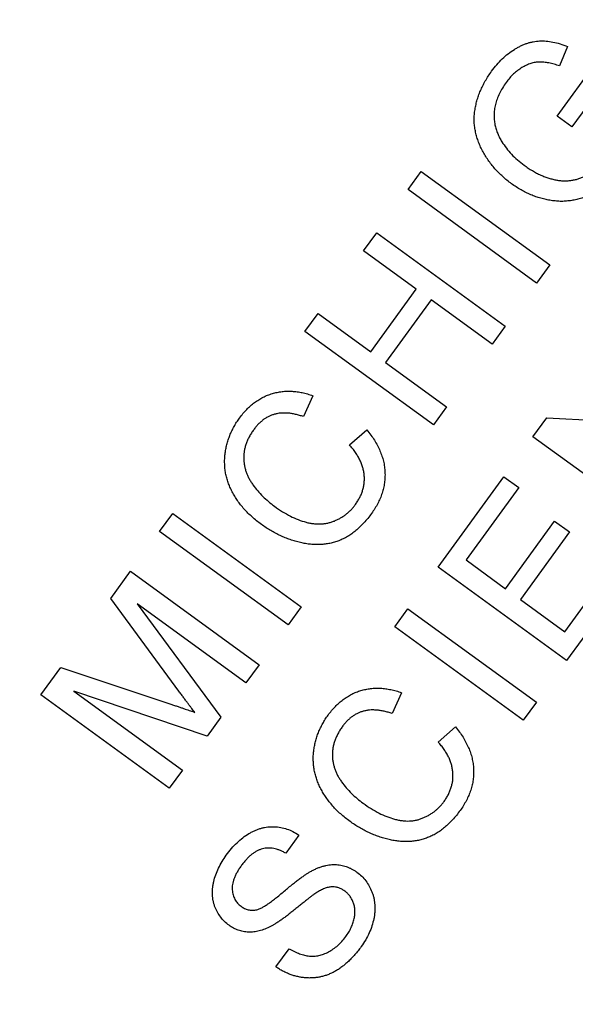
# Model space of a CAD drawing. Header units: inches. Extents: x 0.5 to 16.4, y 0.4 to 10.9.
# Tile 4 of 12: x 3.846 to 4.412, y 5.234 to 6.237. Entities that reach past the tile are written whole.
import ezdxf

# ---------------------------------------------------------------- set-up
doc = ezdxf.new("R2010")
doc.units = ezdxf.units.IN
doc.header["$MEASUREMENT"] = 0
doc.layers.add('OBJECT', color=1, linetype='Continuous')

msp = doc.modelspace()

# ---------------------------------------------------------------- linework, layer by layer
at = {"layer": 'OBJECT', "linetype": 'Continuous', "lineweight": 25}
for p, q in [((4.4042, 6.21), (4.3962, 6.1901)), ((4.3936, 6.139), (4.4326, 6.1926)), ((4.4343, 6.1632), (4.4087, 6.128)), ((4.4087, 6.128), (4.3936, 6.139)), ((4.2418, 6.0642), (4.2552, 6.0826)), ((4.2552, 6.0826), (4.3861, 5.9875)), ((4.3727, 5.969), (4.2418, 6.0642)), ((4.1965, 6.0018), (4.2099, 6.0202)), ((4.2099, 6.0202), (4.3407, 5.9251)), ((4.2501, 5.9627), (4.1965, 6.0018)), ((4.3861, 5.9875), (4.3727, 5.969)), ((4.2038, 5.899), (4.2501, 5.9627)), ((4.2652, 5.9518), (4.2189, 5.888)), ((4.3273, 5.9066), (4.2652, 5.9518)), ((4.1367, 5.9195), (4.1501, 5.938)), ((4.1501, 5.938), (4.2038, 5.899)), ((4.2676, 5.8244), (4.1367, 5.9195)), ((4.3407, 5.9251), (4.3273, 5.9066)), ((4.2189, 5.888), (4.281, 5.8429)), ((4.1448, 5.8542), (4.1353, 5.8329)), ((4.281, 5.8429), (4.2676, 5.8244)), ((4.3689, 5.8123), (4.3831, 5.8318)), ((4.3831, 5.8318), (4.5263, 5.8235)), ((4.1821, 5.804), (4.1998, 5.8193)), ((4.4998, 5.7172), (4.3689, 5.8123)), ((4.2723, 5.6794), (4.3394, 5.7717)), ((4.3394, 5.7717), (4.3545, 5.7607)), ((4.3545, 5.7607), (4.3009, 5.6869)), ((3.9887, 5.7159), (4.0021, 5.7343)), ((4.0021, 5.7343), (4.1329, 5.6392)), ((4.3411, 5.6576), (4.3911, 5.7264)), ((4.3911, 5.7264), (4.4062, 5.7154)), ((4.1195, 5.6207), (3.9887, 5.7159)), ((4.4062, 5.7154), (4.3562, 5.6466)), ((4.4015, 5.6137), (4.4576, 5.6909)), ((4.4032, 5.5843), (4.2723, 5.6794)), ((4.3009, 5.6869), (4.3411, 5.6576)), ((4.4727, 5.6799), (4.4032, 5.5843)), ((3.9391, 5.6477), (3.9591, 5.6753)), ((3.9591, 5.6753), (4.09, 5.5801)), ((4.0083, 5.5532), (3.9391, 5.6477)), ((4.0766, 5.5617), (3.9659, 5.6422)), ((3.9659, 5.6422), (4.0512, 5.5268)), ((4.1329, 5.6392), (4.1195, 5.6207)), ((4.3562, 5.6466), (4.4015, 5.6137)), ((4.2282, 5.6187), (4.2416, 5.6371)), ((4.2416, 5.6371), (4.3725, 5.542)), ((4.3591, 5.5236), (4.2282, 5.6187)), ((4.09, 5.5801), (4.0766, 5.5617)), ((3.8677, 5.5494), (3.8879, 5.5772)), ((3.8879, 5.5772), (4.001, 5.5397)), ((3.9985, 5.4543), (3.8677, 5.5494)), ((3.9012, 5.5532), (4.012, 5.4728)), ((4.0372, 5.5075), (3.9012, 5.5532)), ((4.235, 5.5516), (4.2256, 5.5303)), ((4.3725, 5.542), (4.3591, 5.5236)), ((4.0512, 5.5268), (4.0372, 5.5075)), ((4.2724, 5.5014), (4.2901, 5.5168)), ((4.012, 5.4728), (3.9985, 5.4543)), ((4.1305, 5.4066), (4.1171, 5.3882)), ((4.1072, 5.2723), (4.1206, 5.2907))]:
    msp.add_line(p, q, dxfattribs=at)
for radius in [1.6245, 1.23, 1.12]:
    msp.add_circle((4.5112, 5.8194), radius, dxfattribs=at)
for points, knots in [([(4.3269, 6.1847), (4.3286, 6.187), (4.332, 6.1914), (4.3376, 6.1974), (4.3436, 6.2026), (4.3489, 6.2063), (4.3532, 6.2089), (4.3564, 6.2105), (4.3596, 6.212), (4.3628, 6.2132), (4.3661, 6.2142), (4.3693, 6.2149), (4.3725, 6.2154), (4.3769, 6.2157), (4.3825, 6.2156), (4.3895, 6.2146), (4.3968, 6.2128), (4.4017, 6.211), (4.4042, 6.21)], [0, 0, 0, 0, 0.096242, 0.188044, 0.277016, 0.363173, 0.405261, 0.445984, 0.48547, 0.524163, 0.561827, 0.599244, 0.63556, 0.671986, 0.746256, 0.824953, 0.909432, 1, 1, 1, 1]), ([(4.3962, 6.1901), (4.3943, 6.1907), (4.3906, 6.1919), (4.3853, 6.1933), (4.3803, 6.194), (4.3756, 6.1943), (4.3712, 6.1938), (4.3667, 6.1927), (4.3622, 6.1909), (4.3577, 6.1885), (4.3533, 6.1855), (4.3491, 6.182), (4.3452, 6.1779), (4.3429, 6.1749), (4.3417, 6.1734)], [0, 0, 0, 0, 0.097074, 0.185918, 0.266117, 0.339402, 0.409907, 0.483113, 0.560459, 0.642739, 0.728631, 0.816103, 0.906097, 1, 1, 1, 1]), ([(4.3471, 6.0702), (4.3456, 6.0713), (4.3425, 6.0736), (4.3382, 6.0774), (4.3341, 6.0813), (4.3302, 6.0854), (4.3267, 6.0897), (4.3233, 6.0942), (4.3203, 6.0989), (4.3175, 6.1038), (4.315, 6.1087), (4.3131, 6.1138), (4.3114, 6.1188), (4.3103, 6.1239), (4.3094, 6.129), (4.3091, 6.1342), (4.3092, 6.1393), (4.3097, 6.1445), (4.3107, 6.1497), (4.3119, 6.1548), (4.3135, 6.1599), (4.3155, 6.1649), (4.3178, 6.1699), (4.3204, 6.1749), (4.3235, 6.1799), (4.3257, 6.1831), (4.3269, 6.1847)], [0, 0, 0, 0, 0.044166, 0.087712, 0.131033, 0.173745, 0.216216, 0.25865, 0.301202, 0.343925, 0.386289, 0.427414, 0.46767, 0.507345, 0.546586, 0.58565, 0.624788, 0.664254, 0.704074, 0.744334, 0.784891, 0.825992, 0.867977, 0.91081, 0.954848, 1, 1, 1, 1]), ([(4.3417, 6.1734), (4.3404, 6.1715), (4.3379, 6.1678), (4.3347, 6.1621), (4.3323, 6.1565), (4.3307, 6.1509), (4.3297, 6.1454), (4.3293, 6.1402), (4.3295, 6.1352), (4.3302, 6.1303), (4.3315, 6.1257), (4.333, 6.1213), (4.335, 6.117), (4.3365, 6.1143), (4.3373, 6.113)], [0, 0, 0, 0, 0.1068407, 0.2068567, 0.3015533, 0.3909553, 0.4761291, 0.5566651, 0.6344649, 0.709591, 0.7833217, 0.8557465, 0.9277906, 1, 1, 1, 1]), ([(4.3373, 6.113), (4.3388, 6.1107), (4.3418, 6.1063), (4.3472, 6.1001), (4.3531, 6.0943), (4.3576, 6.0909), (4.3599, 6.0891)], [0, 0, 0, 0, 0.242983, 0.489083, 0.740679, 1, 1, 1, 1]), ([(4.3599, 6.0891), (4.3613, 6.0881), (4.3641, 6.0861), (4.3684, 6.0835), (4.3726, 6.081), (4.3768, 6.079), (4.3809, 6.0772), (4.385, 6.0758), (4.3891, 6.0747), (4.3931, 6.0738), (4.3971, 6.0733), (4.401, 6.0731), (4.4048, 6.0732), (4.4086, 6.0736), (4.4123, 6.0743), (4.4159, 6.0753), (4.4195, 6.0767), (4.4241, 6.0788), (4.4296, 6.0821), (4.4357, 6.0867), (4.4412, 6.092), (4.4443, 6.096), (4.4459, 6.098)], [0, 0, 0, 0, 0.053538, 0.104883, 0.154435, 0.202077, 0.247846, 0.291965, 0.335047, 0.37675, 0.417413, 0.45728, 0.496143, 0.534506, 0.572835, 0.611177, 0.649576, 0.688923, 0.767064, 0.844414, 0.921553, 1, 1, 1, 1]), ([(4.4621, 6.0886), (4.461, 6.087), (4.4586, 6.0839), (4.4548, 6.0795), (4.4509, 6.0754), (4.4468, 6.0717), (4.4425, 6.0682), (4.438, 6.065), (4.4334, 6.0621), (4.4286, 6.0595), (4.4236, 6.0573), (4.4187, 6.0554), (4.4136, 6.054), (4.4085, 6.053), (4.4033, 6.0524), (4.3981, 6.0521), (4.3928, 6.0524), (4.3876, 6.053), (4.3823, 6.054), (4.377, 6.0553), (4.3719, 6.0569), (4.3668, 6.0589), (4.3617, 6.0612), (4.3568, 6.0639), (4.3519, 6.0668), (4.3487, 6.0691), (4.3471, 6.0702)], [0, 0, 0, 0, 0.044699, 0.088796, 0.131912, 0.174225, 0.21638, 0.258301, 0.299833, 0.341459, 0.382703, 0.423098, 0.463002, 0.502657, 0.541964, 0.581674, 0.621727, 0.662298, 0.703372, 0.744354, 0.78565, 0.827265, 0.869336, 0.911963, 0.955548, 1, 1, 1, 1]), ([(4.0701, 5.8314), (4.0712, 5.8329), (4.0735, 5.836), (4.0773, 5.8401), (4.0812, 5.8439), (4.0853, 5.8473), (4.0896, 5.8502), (4.094, 5.8527), (4.0987, 5.8548), (4.1035, 5.8564), (4.1084, 5.8577), (4.1134, 5.8585), (4.1184, 5.8589), (4.1236, 5.8588), (4.1288, 5.8583), (4.1341, 5.8574), (4.1394, 5.856), (4.143, 5.8548), (4.1448, 5.8542)], [0, 0, 0, 0, 0.068649, 0.134937, 0.198842, 0.261409, 0.322517, 0.382377, 0.442471, 0.502228, 0.562101, 0.621732, 0.681851, 0.742049, 0.803908, 0.867162, 0.932361, 1, 1, 1, 1]), ([(4.0924, 5.723), (4.0907, 5.7243), (4.0875, 5.7267), (4.0829, 5.7306), (4.0787, 5.7346), (4.0748, 5.7387), (4.0712, 5.7429), (4.068, 5.7473), (4.0651, 5.7517), (4.0625, 5.7563), (4.0603, 5.761), (4.0585, 5.7657), (4.057, 5.7704), (4.0559, 5.7752), (4.0552, 5.78), (4.0549, 5.7849), (4.0549, 5.7898), (4.0553, 5.7947), (4.0561, 5.7996), (4.0571, 5.8044), (4.0585, 5.8092), (4.0602, 5.8138), (4.0622, 5.8183), (4.0645, 5.8228), (4.0671, 5.8272), (4.0691, 5.83), (4.0701, 5.8314)], [0, 0, 0, 0, 0.049401, 0.097605, 0.144255, 0.189472, 0.233915, 0.277237, 0.319859, 0.361957, 0.403486, 0.443934, 0.483649, 0.522893, 0.561858, 0.600795, 0.640104, 0.679643, 0.7194, 0.758854, 0.798315, 0.837802, 0.877469, 0.917683, 0.958393, 1, 1, 1, 1]), ([(4.1353, 5.8329), (4.1339, 5.8333), (4.1312, 5.8342), (4.1271, 5.8352), (4.1232, 5.836), (4.1194, 5.8365), (4.1158, 5.8366), (4.1123, 5.8365), (4.109, 5.8361), (4.1058, 5.8354), (4.1028, 5.8343), (4.0998, 5.8331), (4.097, 5.8315), (4.0943, 5.8297), (4.0916, 5.8275), (4.0891, 5.8251), (4.0867, 5.8225), (4.0853, 5.8205), (4.0845, 5.8195)], [0, 0, 0, 0, 0.0772311, 0.1511652, 0.2207847, 0.2871495, 0.3506325, 0.4113068, 0.4699644, 0.5267072, 0.5824983, 0.6385087, 0.694918, 0.7524204, 0.811251, 0.8718561, 0.9346442, 1, 1, 1, 1]), ([(4.0845, 5.8195), (4.0837, 5.8184), (4.0821, 5.8161), (4.08, 5.8125), (4.0782, 5.8089), (4.0768, 5.8053), (4.0757, 5.8016), (4.0749, 5.798), (4.0745, 5.7943), (4.0743, 5.7906), (4.0746, 5.787), (4.075, 5.7834), (4.0758, 5.7799), (4.0768, 5.7764), (4.0781, 5.7731), (4.0797, 5.7697), (4.0816, 5.7665), (4.0845, 5.7623), (4.0885, 5.7572), (4.0938, 5.7516), (4.0995, 5.7463), (4.1036, 5.7431), (4.1057, 5.7415)], [0, 0, 0, 0, 0.046763, 0.091969, 0.135804, 0.178232, 0.219441, 0.260177, 0.30028, 0.340548, 0.380311, 0.419642, 0.459017, 0.498182, 0.53767, 0.577913, 0.618649, 0.660762, 0.745299, 0.829745, 0.914602, 1, 1, 1, 1]), ([(4.1998, 5.8193), (4.2012, 5.8176), (4.2039, 5.8142), (4.2075, 5.8089), (4.2106, 5.8036), (4.2132, 5.7982), (4.2152, 5.7928), (4.2168, 5.7874), (4.2178, 5.7819), (4.2183, 5.7764), (4.2183, 5.7709), (4.2178, 5.7655), (4.2168, 5.7601), (4.2154, 5.7548), (4.2134, 5.7495), (4.2109, 5.7443), (4.208, 5.7392), (4.2057, 5.7359), (4.2046, 5.7342)], [0, 0, 0, 0, 0.071578, 0.140016, 0.206197, 0.270156, 0.332001, 0.392755, 0.452579, 0.512253, 0.571532, 0.630152, 0.688769, 0.748164, 0.808703, 0.870256, 0.9339, 1, 1, 1, 1]), ([(4.1882, 5.7434), (4.189, 5.7446), (4.1906, 5.7469), (4.1926, 5.7505), (4.1943, 5.7541), (4.1955, 5.7578), (4.1965, 5.7615), (4.1971, 5.7653), (4.1973, 5.7692), (4.1972, 5.7731), (4.1966, 5.777), (4.1958, 5.7809), (4.1944, 5.7848), (4.1928, 5.7887), (4.1907, 5.7925), (4.1882, 5.7964), (4.1854, 5.8003), (4.1832, 5.8027), (4.1821, 5.804)], [0, 0, 0, 0, 0.063336, 0.125111, 0.184688, 0.24321, 0.300888, 0.35837, 0.415761, 0.474387, 0.533966, 0.594008, 0.655072, 0.71861, 0.784375, 0.852991, 0.9249, 1, 1, 1, 1]), ([(4.1057, 5.7415), (4.1084, 5.7397), (4.1136, 5.736), (4.1217, 5.7315), (4.1297, 5.7279), (4.1364, 5.7256), (4.1416, 5.7244), (4.1454, 5.7238), (4.1492, 5.7235), (4.1528, 5.7235), (4.1564, 5.7238), (4.1599, 5.7244), (4.1633, 5.7253), (4.1667, 5.7265), (4.1699, 5.728), (4.173, 5.7296), (4.1759, 5.7314), (4.1786, 5.7335), (4.1813, 5.7356), (4.1838, 5.738), (4.1861, 5.7407), (4.1875, 5.7425), (4.1882, 5.7434)], [0, 0, 0, 0, 0.105343, 0.204375, 0.298069, 0.38707, 0.429726, 0.470901, 0.511122, 0.550179, 0.588354, 0.626683, 0.664452, 0.702515, 0.740481, 0.777618, 0.814716, 0.851527, 0.888098, 0.925112, 0.962104, 1, 1, 1, 1]), ([(4.2046, 5.7342), (4.2033, 5.7325), (4.2008, 5.7292), (4.1969, 5.7247), (4.1929, 5.7205), (4.1887, 5.7168), (4.1846, 5.7136), (4.1803, 5.7107), (4.1759, 5.7084), (4.1714, 5.7064), (4.1668, 5.7049), (4.1621, 5.7037), (4.1573, 5.7029), (4.1525, 5.7025), (4.1475, 5.7025), (4.1425, 5.7027), (4.1373, 5.7035), (4.1321, 5.7045), (4.1269, 5.7059), (4.1217, 5.7075), (4.1166, 5.7095), (4.1116, 5.7116), (4.1067, 5.7141), (4.1018, 5.7168), (4.097, 5.7197), (4.0939, 5.7219), (4.0924, 5.723)], [0, 0, 0, 0, 0.049196, 0.096248, 0.141349, 0.184656, 0.226059, 0.266173, 0.30529, 0.343245, 0.380877, 0.418496, 0.456319, 0.494237, 0.533024, 0.572473, 0.613079, 0.654934, 0.697397, 0.739884, 0.782195, 0.825062, 0.867987, 0.911411, 0.955372, 1, 1, 1, 1]), ([(4.0245, 5.5316), (4.024, 5.5323), (4.0229, 5.5336), (4.0213, 5.5357), (4.0195, 5.5381), (4.0176, 5.5407), (4.0155, 5.5435), (4.0132, 5.5465), (4.0109, 5.5498), (4.0092, 5.552), (4.0083, 5.5532)], [0, 0, 0, 0, 0.089205, 0.189833, 0.299233, 0.419261, 0.549207, 0.689074, 0.839579, 1, 1, 1, 1]), ([(4.1603, 5.5289), (4.1615, 5.5304), (4.1638, 5.5334), (4.1676, 5.5376), (4.1715, 5.5413), (4.1756, 5.5447), (4.1799, 5.5476), (4.1843, 5.5502), (4.1889, 5.5522), (4.1937, 5.5539), (4.1986, 5.5551), (4.2036, 5.556), (4.2087, 5.5563), (4.2138, 5.5563), (4.219, 5.5558), (4.2243, 5.5548), (4.2297, 5.5535), (4.2332, 5.5523), (4.235, 5.5516)], [0, 0, 0, 0, 0.068649, 0.134937, 0.198842, 0.261409, 0.322517, 0.382377, 0.442471, 0.502228, 0.562101, 0.621732, 0.681851, 0.742049, 0.803908, 0.867162, 0.932361, 1, 1, 1, 1]), ([(4.001, 5.5397), (4.0022, 5.5393), (4.0047, 5.5384), (4.0083, 5.5372), (4.0116, 5.5361), (4.0146, 5.535), (4.0174, 5.5341), (4.02, 5.5332), (4.0223, 5.5324), (4.0238, 5.5319), (4.0245, 5.5316)], [0, 0, 0, 0, 0.162526, 0.314315, 0.454978, 0.584519, 0.704567, 0.813495, 0.911681, 1, 1, 1, 1]), ([(4.1827, 5.4205), (4.181, 5.4217), (4.1778, 5.4242), (4.1732, 5.428), (4.1689, 5.432), (4.1651, 5.4361), (4.1615, 5.4404), (4.1583, 5.4447), (4.1554, 5.4492), (4.1528, 5.4538), (4.1506, 5.4584), (4.1487, 5.4632), (4.1473, 5.4679), (4.1462, 5.4727), (4.1455, 5.4775), (4.1452, 5.4824), (4.1452, 5.4873), (4.1456, 5.4922), (4.1464, 5.4971), (4.1474, 5.5019), (4.1488, 5.5066), (4.1505, 5.5112), (4.1525, 5.5158), (4.1548, 5.5202), (4.1574, 5.5246), (4.1593, 5.5274), (4.1603, 5.5289)], [0, 0, 0, 0, 0.049401, 0.097605, 0.144255, 0.189472, 0.233915, 0.277237, 0.319859, 0.361957, 0.403486, 0.443934, 0.483649, 0.522893, 0.561858, 0.600795, 0.640104, 0.679643, 0.7194, 0.758854, 0.798315, 0.837802, 0.877469, 0.917683, 0.958393, 1, 1, 1, 1]), ([(4.2256, 5.5303), (4.2242, 5.5308), (4.2215, 5.5317), (4.2174, 5.5327), (4.2135, 5.5335), (4.2097, 5.5339), (4.2061, 5.5341), (4.2026, 5.534), (4.1993, 5.5335), (4.1961, 5.5328), (4.193, 5.5318), (4.1901, 5.5305), (4.1873, 5.5289), (4.1845, 5.5271), (4.1819, 5.525), (4.1794, 5.5226), (4.177, 5.5199), (4.1755, 5.518), (4.1748, 5.517)], [0, 0, 0, 0, 0.077231, 0.151165, 0.220785, 0.28715, 0.350632, 0.411307, 0.469964, 0.526707, 0.582498, 0.638509, 0.694918, 0.75242, 0.811251, 0.871856, 0.934644, 1, 1, 1, 1]), ([(4.1748, 5.517), (4.174, 5.5158), (4.1724, 5.5135), (4.1703, 5.5099), (4.1685, 5.5063), (4.1671, 5.5027), (4.166, 5.4991), (4.1652, 5.4954), (4.1647, 5.4918), (4.1646, 5.4881), (4.1648, 5.4845), (4.1653, 5.4809), (4.1661, 5.4773), (4.1671, 5.4739), (4.1684, 5.4705), (4.17, 5.4672), (4.1719, 5.4639), (4.1748, 5.4597), (4.1788, 5.4547), (4.1841, 5.449), (4.1898, 5.4437), (4.1939, 5.4406), (4.196, 5.439)], [0, 0, 0, 0, 0.046763, 0.091969, 0.135804, 0.178232, 0.219441, 0.260177, 0.30028, 0.340548, 0.380311, 0.419642, 0.459017, 0.498182, 0.53767, 0.577913, 0.618649, 0.660762, 0.745299, 0.829745, 0.914602, 1, 1, 1, 1]), ([(4.2901, 5.5168), (4.2915, 5.515), (4.2942, 5.5117), (4.2978, 5.5064), (4.3008, 5.5011), (4.3034, 5.4957), (4.3055, 5.4903), (4.307, 5.4849), (4.308, 5.4794), (4.3086, 5.4739), (4.3086, 5.4684), (4.3081, 5.4629), (4.3071, 5.4576), (4.3057, 5.4522), (4.3037, 5.447), (4.3012, 5.4418), (4.2983, 5.4366), (4.296, 5.4333), (4.2948, 5.4317)], [0, 0, 0, 0, 0.071578, 0.140016, 0.206197, 0.270156, 0.332001, 0.392755, 0.452579, 0.512253, 0.571532, 0.630152, 0.688769, 0.748164, 0.808703, 0.870256, 0.9339, 1, 1, 1, 1]), ([(4.2785, 5.4409), (4.2793, 5.4421), (4.2809, 5.4443), (4.2828, 5.4479), (4.2845, 5.4516), (4.2858, 5.4553), (4.2868, 5.459), (4.2874, 5.4628), (4.2875, 5.4666), (4.2874, 5.4705), (4.2869, 5.4745), (4.286, 5.4784), (4.2847, 5.4823), (4.2831, 5.4862), (4.2809, 5.49), (4.2785, 5.4939), (4.2756, 5.4977), (4.2735, 5.5002), (4.2724, 5.5014)], [0, 0, 0, 0, 0.063336, 0.125111, 0.184688, 0.24321, 0.300888, 0.35837, 0.415761, 0.474387, 0.533966, 0.594008, 0.655072, 0.71861, 0.784375, 0.852991, 0.9249, 1, 1, 1, 1]), ([(4.196, 5.439), (4.1987, 5.4371), (4.2039, 5.4335), (4.212, 5.429), (4.22, 5.4253), (4.2266, 5.4231), (4.2319, 5.4219), (4.2357, 5.4212), (4.2394, 5.4209), (4.2431, 5.4209), (4.2467, 5.4212), (4.2502, 5.4218), (4.2536, 5.4227), (4.2569, 5.424), (4.2601, 5.4254), (4.2632, 5.427), (4.2662, 5.4289), (4.2689, 5.4309), (4.2716, 5.4331), (4.274, 5.4355), (4.2763, 5.4381), (4.2778, 5.44), (4.2785, 5.4409)], [0, 0, 0, 0, 0.105343, 0.204375, 0.298069, 0.38707, 0.429726, 0.470901, 0.511122, 0.550179, 0.588354, 0.626683, 0.664452, 0.702515, 0.740481, 0.777618, 0.814716, 0.851527, 0.888098, 0.925112, 0.962104, 1, 1, 1, 1]), ([(4.2948, 5.4317), (4.2936, 5.43), (4.2911, 5.4267), (4.2872, 5.4221), (4.2831, 5.418), (4.279, 5.4143), (4.2748, 5.411), (4.2705, 5.4082), (4.2661, 5.4058), (4.2616, 5.4039), (4.2571, 5.4023), (4.2524, 5.4011), (4.2476, 5.4004), (4.2427, 5.3999), (4.2378, 5.3999), (4.2327, 5.4002), (4.2276, 5.4009), (4.2224, 5.402), (4.2171, 5.4033), (4.212, 5.405), (4.2069, 5.4069), (4.2019, 5.4091), (4.1969, 5.4115), (4.1921, 5.4142), (4.1873, 5.4172), (4.1842, 5.4194), (4.1827, 5.4205)], [0, 0, 0, 0, 0.049196, 0.096248, 0.141349, 0.184656, 0.226059, 0.266173, 0.30529, 0.343245, 0.380877, 0.418496, 0.456319, 0.494237, 0.533024, 0.572473, 0.613079, 0.654934, 0.697397, 0.739884, 0.782195, 0.825062, 0.867987, 0.911411, 0.955372, 1, 1, 1, 1]), ([(4.0566, 5.3861), (4.0584, 5.3884), (4.0618, 5.3929), (4.0674, 5.3988), (4.0733, 5.4039), (4.0785, 5.4075), (4.0828, 5.4099), (4.0859, 5.4114), (4.0892, 5.4127), (4.0924, 5.4137), (4.0956, 5.4144), (4.0989, 5.4149), (4.1022, 5.4151), (4.1066, 5.4151), (4.1121, 5.4145), (4.1185, 5.4128), (4.1247, 5.4102), (4.1285, 5.4078), (4.1305, 5.4066)], [0, 0, 0, 0, 0.100475, 0.195644, 0.286083, 0.372983, 0.415026, 0.456052, 0.495939, 0.535566, 0.574087, 0.612519, 0.651081, 0.689513, 0.766237, 0.84235, 0.919974, 1, 1, 1, 1]), ([(4.1171, 5.3882), (4.116, 5.3887), (4.114, 5.3898), (4.111, 5.3912), (4.1079, 5.3922), (4.1049, 5.3929), (4.102, 5.3933), (4.0991, 5.3934), (4.0963, 5.3932), (4.0934, 5.3926), (4.0906, 5.3917), (4.0879, 5.3905), (4.0852, 5.3889), (4.0825, 5.387), (4.0799, 5.3847), (4.0773, 5.3821), (4.0747, 5.3791), (4.0731, 5.377), (4.0722, 5.3759)], [0, 0, 0, 0, 0.067155, 0.131403, 0.192732, 0.251253, 0.307704, 0.362699, 0.417778, 0.472304, 0.527873, 0.58523, 0.645057, 0.707952, 0.774434, 0.84494, 0.920404, 1, 1, 1, 1]), ([(4.0594, 5.3147), (4.0578, 5.3159), (4.0547, 5.3184), (4.0508, 5.3229), (4.0475, 5.328), (4.0453, 5.3326), (4.044, 5.3365), (4.0432, 5.3396), (4.0427, 5.3427), (4.0424, 5.3459), (4.0424, 5.3492), (4.0426, 5.3525), (4.0431, 5.3558), (4.044, 5.3604), (4.0458, 5.3662), (4.0486, 5.373), (4.0522, 5.3797), (4.0551, 5.384), (4.0566, 5.3861)], [0, 0, 0, 0, 0.074995, 0.149165, 0.223664, 0.300412, 0.33957, 0.378921, 0.418096, 0.45823, 0.498427, 0.539708, 0.582216, 0.625824, 0.715481, 0.807384, 0.901634, 1, 1, 1, 1]), ([(4.0722, 5.3759), (4.0714, 5.3747), (4.0698, 5.3725), (4.0677, 5.369), (4.066, 5.3657), (4.0646, 5.3624), (4.0636, 5.3593), (4.0628, 5.3563), (4.0626, 5.3534), (4.0626, 5.3507), (4.0629, 5.348), (4.0635, 5.3456), (4.0643, 5.3432), (4.0653, 5.3411), (4.0665, 5.339), (4.068, 5.3372), (4.0697, 5.3355), (4.071, 5.3345), (4.0716, 5.334)], [0, 0, 0, 0, 0.091511, 0.177143, 0.257108, 0.331198, 0.400592, 0.465625, 0.526973, 0.585443, 0.641399, 0.695044, 0.746782, 0.796959, 0.847545, 0.897439, 0.947649, 1, 1, 1, 1]), ([(4.0866, 5.3303), (4.0873, 5.3305), (4.0889, 5.3308), (4.0914, 5.3319), (4.0942, 5.3334), (4.0974, 5.3353), (4.1009, 5.3377), (4.1048, 5.3406), (4.109, 5.3439), (4.1134, 5.3476), (4.1178, 5.3513), (4.1221, 5.3548), (4.126, 5.358), (4.1297, 5.3609), (4.1331, 5.3634), (4.1362, 5.3655), (4.139, 5.3674), (4.1407, 5.3685), (4.1416, 5.369)], [0, 0, 0, 0, 0.0327432, 0.0724096, 0.1196115, 0.1746729, 0.2373451, 0.3083524, 0.38763, 0.4747836, 0.5633323, 0.6451362, 0.7202025, 0.7891342, 0.8514971, 0.9073306, 0.9569687, 1, 1, 1, 1]), ([(4.1416, 5.369), (4.1427, 5.3696), (4.1449, 5.3708), (4.1482, 5.3724), (4.1515, 5.3737), (4.1548, 5.3748), (4.158, 5.3756), (4.1611, 5.3762), (4.1642, 5.3765), (4.1672, 5.3766), (4.1702, 5.3764), (4.1732, 5.376), (4.1761, 5.3753), (4.1789, 5.3745), (4.1817, 5.3734), (4.1844, 5.372), (4.1871, 5.3705), (4.1889, 5.3693), (4.1897, 5.3687)], [0, 0, 0, 0, 0.074931, 0.147078, 0.216364, 0.282503, 0.346688, 0.408836, 0.469262, 0.528432, 0.587001, 0.644416, 0.702189, 0.759767, 0.81849, 0.877633, 0.93802, 1, 1, 1, 1]), ([(4.1897, 5.3687), (4.1914, 5.3674), (4.1947, 5.3648), (4.1988, 5.36), (4.2023, 5.3546), (4.2046, 5.3497), (4.2061, 5.3455), (4.207, 5.3422), (4.2075, 5.3389), (4.2079, 5.3355), (4.2081, 5.3321), (4.2079, 5.3286), (4.2076, 5.325), (4.2067, 5.3201), (4.2051, 5.314), (4.2023, 5.3068), (4.1987, 5.2997), (4.1956, 5.2952), (4.194, 5.2929)], [0, 0, 0, 0, 0.074816, 0.148535, 0.223872, 0.301297, 0.340894, 0.38034, 0.420127, 0.45995, 0.500831, 0.541907, 0.584439, 0.62808, 0.717267, 0.80786, 0.901925, 1, 1, 1, 1]), ([(4.1494, 5.3485), (4.1489, 5.3482), (4.1477, 5.3474), (4.1458, 5.346), (4.1435, 5.3445), (4.141, 5.3425), (4.1381, 5.3402), (4.1348, 5.3376), (4.1313, 5.3347), (4.1274, 5.3316), (4.1235, 5.3285), (4.1198, 5.3255), (4.1162, 5.3228), (4.1129, 5.3204), (4.1098, 5.3183), (4.1069, 5.3164), (4.1043, 5.3148), (4.1026, 5.3139), (4.1018, 5.3134)], [0, 0, 0, 0, 0.0312, 0.070487, 0.117215, 0.171576, 0.234122, 0.303963, 0.382156, 0.467646, 0.554335, 0.635074, 0.710037, 0.779092, 0.842966, 0.901001, 0.953246, 1, 1, 1, 1]), ([(4.1772, 5.3496), (4.1762, 5.3502), (4.1743, 5.3515), (4.1712, 5.3529), (4.168, 5.3536), (4.1646, 5.3539), (4.1611, 5.3535), (4.1573, 5.3525), (4.1534, 5.3508), (4.1508, 5.3493), (4.1494, 5.3485)], [0, 0, 0, 0, 0.117768, 0.230176, 0.339843, 0.450625, 0.566943, 0.696021, 0.839438, 1, 1, 1, 1]), ([(4.1783, 5.3031), (4.1794, 5.3046), (4.1814, 5.3075), (4.1838, 5.3122), (4.1857, 5.3167), (4.187, 5.3214), (4.1877, 5.3258), (4.1877, 5.3302), (4.1872, 5.3342), (4.186, 5.338), (4.1844, 5.3415), (4.1824, 5.3446), (4.18, 5.3474), (4.1781, 5.3488), (4.1772, 5.3496)], [0, 0, 0, 0, 0.105584, 0.205868, 0.300947, 0.393002, 0.480949, 0.562874, 0.641461, 0.717742, 0.791772, 0.862716, 0.931777, 1, 1, 1, 1]), ([(4.0716, 5.334), (4.0728, 5.3332), (4.075, 5.3317), (4.0788, 5.3304), (4.0827, 5.3298), (4.0853, 5.3301), (4.0866, 5.3303)], [0, 0, 0, 0, 0.262741, 0.509957, 0.753327, 1, 1, 1, 1]), ([(4.1018, 5.3134), (4.0998, 5.3125), (4.096, 5.3107), (4.0903, 5.3088), (4.0846, 5.3077), (4.0791, 5.3075), (4.0738, 5.3081), (4.0688, 5.3096), (4.0639, 5.3116), (4.0609, 5.3136), (4.0594, 5.3147)], [0, 0, 0, 0, 0.1448052, 0.2795118, 0.4063939, 0.5275015, 0.6453933, 0.7618854, 0.8789421, 1, 1, 1, 1]), ([(4.1206, 5.2907), (4.1224, 5.2897), (4.1259, 5.2878), (4.1312, 5.2856), (4.1362, 5.2841), (4.1412, 5.2832), (4.1461, 5.2831), (4.151, 5.2838), (4.1559, 5.2853), (4.1609, 5.2875), (4.1657, 5.2905), (4.1703, 5.294), (4.1746, 5.2983), (4.177, 5.3015), (4.1783, 5.3031)], [0, 0, 0, 0, 0.093796, 0.180188, 0.260363, 0.334847, 0.407093, 0.481448, 0.559271, 0.64227, 0.728586, 0.815978, 0.906035, 1, 1, 1, 1]), ([(4.194, 5.2929), (4.1929, 5.2915), (4.1909, 5.2887), (4.1876, 5.2848), (4.1844, 5.2812), (4.181, 5.2779), (4.1777, 5.2749), (4.1743, 5.2722), (4.1708, 5.2698), (4.1673, 5.2676), (4.1637, 5.2658), (4.1601, 5.2643), (4.1565, 5.263), (4.1527, 5.2621), (4.1489, 5.2614), (4.1451, 5.2611), (4.1412, 5.2609), (4.1372, 5.2611), (4.1333, 5.2616), (4.1294, 5.2623), (4.1255, 5.2633), (4.1218, 5.2646), (4.118, 5.2661), (4.1143, 5.2679), (4.1107, 5.2699), (4.1084, 5.2715), (4.1072, 5.2723)], [0, 0, 0, 0, 0.052493, 0.102825, 0.151397, 0.198033, 0.242876, 0.285999, 0.327849, 0.368395, 0.407852, 0.446838, 0.485166, 0.523341, 0.561602, 0.59992, 0.638496, 0.677791, 0.71729, 0.756605, 0.796068, 0.835886, 0.875714, 0.916263, 0.95776, 1, 1, 1, 1])]:
    msp.add_open_spline(points, degree=3, knots=knots, dxfattribs=at)

doc.saveas('drawing.dxf')
